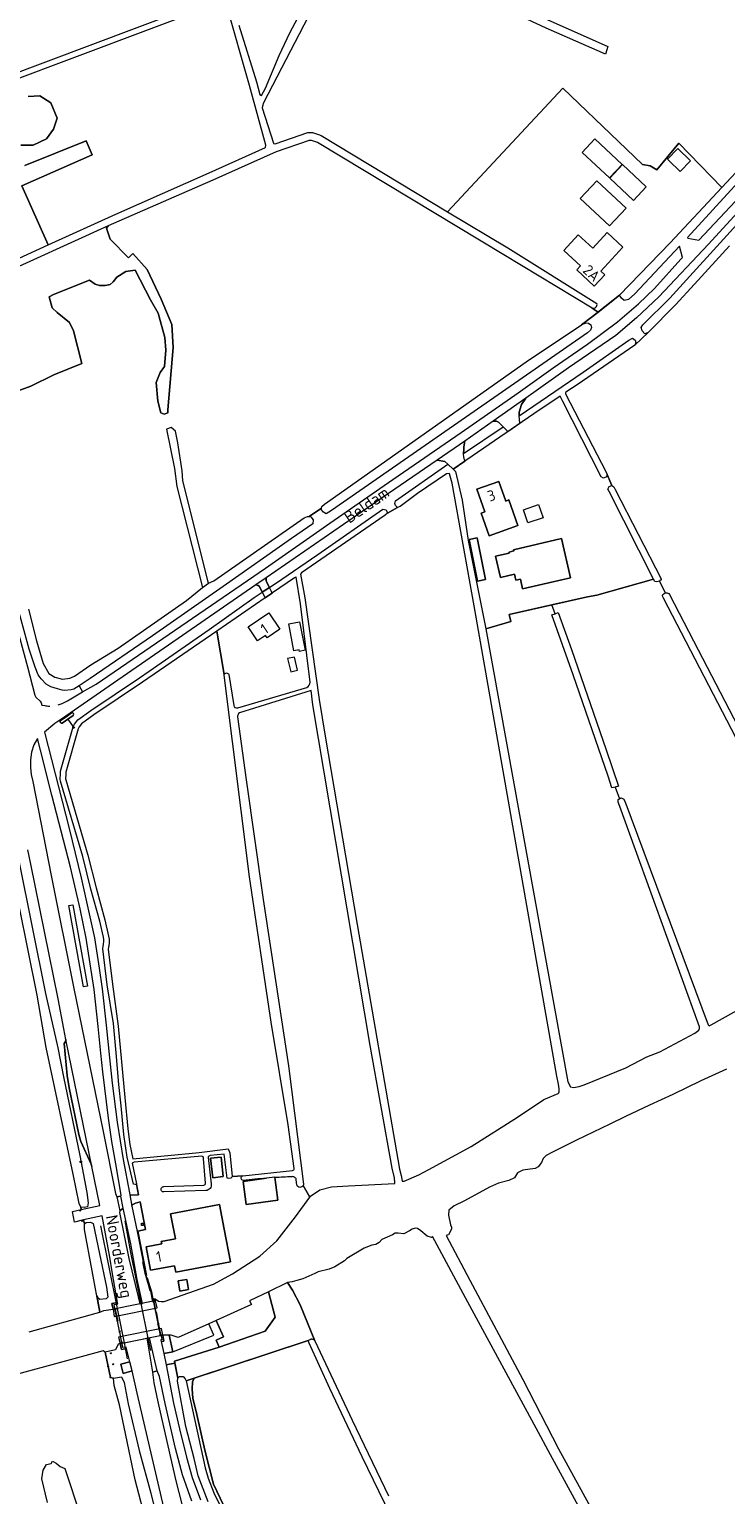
# Model space of a CAD drawing. Header units: metres. Extents: x 209813 to 223847, y 571801 to 587119.
# Tile 80 of 256: x 213643 to 213903, y 575029 to 575575. Entities that reach past the tile are written whole.
import ezdxf
from ezdxf.enums import TextEntityAlignment as Align

# ---------------------------------------------------------------- set-up
doc = ezdxf.new("R2010")
doc.units = ezdxf.units.M
for name, color, linetype, lineweight in [('B-RO-BV-GELEIDECONSTRUCTIE-G', 8, 'Continuous', 0), ('B-RO-GR-BEPLANTING_CULTUUR_BOSPLANTSOEN-GV', 8, 'Continuous', 0), ('B-RO-GR-BOUWLAND-GV', 8, 'Continuous', 0), ('B-RO-GR-GRAS-GV', 8, 'Continuous', 0), ('B-RO-GR-GROENVOORZIENING-GV', 8, 'Continuous', 0), ('B-RO-GW-TALUD_KRUIN-G', 8, 'Continuous', 0), ('B-RO-IE-MEUBILAIR_WEGMEUBILAIR-S', 8, 'Continuous', 0), ('B-RO-IE-TERREINAFSCHEIDING_KUNSTMATIG_MUUR-GV', 8, 'Continuous', 0), ('B-RO-KL-BRANDSTOF_LOCATIEPAAL-S', 8, 'Continuous', 0), ('B-RO-KL-DATA_CAI-S', 8, 'Continuous', 0), ('B-RO-KW-KUNSTWERK_DEK-GV', 8, 'Continuous', 0), ('B-RO-OG-BEBOUWING-GV', 8, 'Continuous', 0), ('B-RO-OG-BEBOUWING-T18', 8, 'Continuous', 0), ('B-RO-OG-TERREIN_CULTUURSCHEIDING-GV', 8, 'Continuous', 0), ('B-RO-OG-TERREIN_ERF-GV', 8, 'Continuous', 0), ('B-RO-OG-TOPOGRAFIE-T18', 8, 'Continuous', 0), ('B-RO-OG-WEG-GV', 8, 'Continuous', 0), ('B-RO-VH-ONVERHARD-GV', 8, 'Continuous', 0), ('B-RO-VH-VERHARDING_BETONSTRAATSTEEN-GV', 8, 'Continuous', 0), ('B-RO-VH-VERHARDING_OPEN-GV', 8, 'Continuous', 0), ('B-RO-VH-VERHARDING_PUIN-GV', 8, 'Continuous', 0), ('B-RO-VH-VERHARDING_STRAATBAKSTEEN-GV', 8, 'Continuous', 0), ('B-RO-VH-VERHARDING_TEGEL-GV', 8, 'Continuous', 0)]:
    doc.layers.add(name, color=color, linetype=linetype, lineweight=lineweight)
doc.styles.add('NLCS-ISO', font='txt')
doc.styles.add('NLCS-ISO-ANNOTATIVE-T18', font='txt', dxfattribs={"height": 1.8})
doc.styles.add('NLCS-ISO-M200-T18', font='txt', dxfattribs={"height": 0.36})

# ---------------------------------------------------------------- blocks, each defined once
blk = doc.blocks.new('SIE-WATER_VERKLIKKER_TRANSPORTLEIDING-SO')
at = {"color": 0, "linetype": 'ByBlock', "lineweight": 18}
blk.add_circle((0, 0), 1.5, dxfattribs=at)
at = {"color": 0, "linetype": 'ByBlock', "lineweight": 18, "style": 'NLCS-ISO'}
blk.add_text('vt', height=1.5, dxfattribs=at).set_placement((0, 0), align=Align.MIDDLE_CENTER)
blk = doc.blocks.new('SKL-DATA_SIGNAAL_CAIKAST-SO')
at = {"color": 0, "linetype": 'ByBlock', "lineweight": 18}
for points in [[(-2, 2), (2, 2), (2, 1.68), (-2, 1.68)], [(-2, 1.52), (2, 1.52), (2, -2), (-2, -2)]]:
    blk.add_lwpolyline(points, close=True, dxfattribs=at)
at = {"color": 0, "linetype": 'ByBlock', "lineweight": 18, "style": 'NLCS-ISO'}
blk.add_text('cai', height=1.5, dxfattribs=at).set_placement((0, 0), align=Align.MIDDLE_CENTER)
blk = doc.blocks.new('SAL-VERWIJZING_SYMBOOL-SO')
at = {"color": 0, "linetype": 'ByBlock', "lineweight": -2}
blk.add_circle((0, 0), 0.9, dxfattribs=at)
at = {"color": 0, "linetype": 'ByBlock', "lineweight": -2, "style": 'NLCS-ISO-ANNOTATIVE-T18'}
blk.add_attdef('SYMBOOL', (2.5, -2.5), '', height=1.8, dxfattribs=at)

msp = doc.modelspace()

# ---------------------------------------------------------------- linework, layer by layer
at = {"layer": 'B-RO-BV-GELEIDECONSTRUCTIE-G', "flags": 128}
for points in [[(213684.616, 575100.264), (213680.791, 575119.247), (213678.626, 575131.138)], [(213684.616, 575100.264), (213680.791, 575119.247), (213678.626, 575131.138)], [(213669.484, 575129.249), (213675.655, 575098.47)], [(213669.484, 575129.249), (213675.655, 575098.47)], [(213675.655, 575098.47), (213678.23, 575085.631)], [(213675.655, 575098.47), (213678.23, 575085.631)], [(213687.203, 575087.427), (213684.616, 575100.264)], [(213687.203, 575087.427), (213684.616, 575100.264)], [(213688.143, 575082.763), (213687.203, 575087.427)], [(213688.143, 575082.763), (213687.203, 575087.427)], [(213678.23, 575085.631), (213679.42, 575079.695)], [(213678.23, 575085.631), (213679.42, 575079.695)]]:
    msp.add_lwpolyline(points, dxfattribs=at)
at = {"layer": 'B-RO-GR-BEPLANTING_CULTUUR_BOSPLANTSOEN-GV', "flags": 128}
msp.add_lwpolyline([(213749.314, 575086.38), (213743.881, 575099.758), (213741.023, 575105.209), (213739.164, 575108.135), (213732.093, 575104.69), (213734.591, 575095.221), (213730.786, 575090.032), (213713.711, 575084.077), (213697.037, 575078.855), (213698.328, 575072.519), (213698.828, 575073.116), (213700.223, 575073.055), (213700.99, 575072.223), (213701.385, 575071.465), (213746.836, 575086.455), (213747.576, 575086.825), (213747.763, 575086.945), (213747.98, 575087.035), (213748.144, 575087.07), (213748.302, 575087.079), (213748.525, 575087.048), (213748.72, 575086.988), (213748.913, 575086.88), (213749.07, 575086.748), (213749.221, 575086.553)], close=True, dxfattribs=at)
at = {"layer": 'B-RO-GR-BOUWLAND-GV', "flags": 128}
msp.add_lwpolyline([(213779.734, 575017.076), (213767.082, 575043.138), (213754.92, 575068.628), (213747.276, 575085.514), (213746.836, 575086.455), (213704.315, 575072.431), (213703.726, 575071.063), (213703.568, 575068.417), (213703.832, 575065.03), (213705.367, 575058.945), (213708.383, 575045.662), (213711.558, 575032.962), (213717.696, 575020.157)], dxfattribs=at)
at = {"layer": 'B-RO-GR-GRAS-GV', "flags": 128}
for points in [[(213768.676, 575621.675), (213730.253, 575547.723), (213729.844, 575546.481), (213729.683, 575545.838), (213733.898, 575532.726), (213733.995, 575532.548), (213734.557, 575532.369), (213746.726, 575536.611), (213748.524, 575536.656), (213750.704, 575535.919), (213751.732, 575535.48), (213798.892, 575507.13), (213841.901, 575553.165), (213871.534, 575524.696), (213874.392, 575524.273), (213876.932, 575522.685), (213885.12, 575532.703), (213901.21, 575516.196), (213936.463, 575553.905), (213938.998, 575556.589), (213971.027, 575591.711)], [(213721.022, 575576.629), (213727.555, 575555.564), (213728.826, 575550.768), (213729.507, 575550.405), (213730.919, 575553.156), (213736.034, 575565.302), (213740.083, 575573.812), (213758.242, 575607.965)], [(213527.641, 575575.707), (213522.237, 575573.561), (213531.71, 575566.25), (213536.98, 575562.39), (213545.719, 575554.447), (213563.252, 575540.211), (213572.691, 575532.96), (213573.276, 575532.81), (213573.726, 575532.81), (213574.024, 575532.962), (213574.469, 575533.289), (213580.79, 575536.677), (213587.758, 575539.344), (213597.825, 575542.811), (213599.521, 575544.657), (213603.754, 575546.443), (213605.02, 575546.357), (213633.476, 575557.147), (213715.165, 575587.965)], [(213713.73, 575584.873), (213634.278, 575555.032)], [(213641.193, 575524.308), (213664.079, 575533.569), (213666.328, 575528.277), (213640.134, 575516.768), (213649.924, 575494.807), (213675.132, 575506.201), (213710.015, 575521.676), (213730.938, 575531.003), (213731.107, 575531.914), (213724.973, 575554.185), (213716.455, 575584.214)], [(213642.383, 575550.105), (213646.749, 575550.37), (213650.85, 575547.724), (213653.231, 575542.035), (213651.908, 575537.934), (213649.263, 575534.23), (213644.368, 575531.981), (213639.738, 575531.981)], [(213709.66, 575368.691), (213711.708, 575369.607), (213745.429, 575393.041), (213746.569, 575393.554), (213747.25, 575393.512), (213751.862, 575396.662), (213751.963, 575397.232), (213752.97, 575398.207), (213828.136, 575451.184), (213848.786, 575465.03), (213855.104, 575469.756), (213852.845, 575471.235), (213819.853, 575491.114), (213750.397, 575532.867), (213749.659, 575533.182), (213748.079, 575533.717), (213747.258, 575533.696), (213734.967, 575529.412), (213711.28, 575518.854), (213676.276, 575503.664), (213672.323, 575501.876), (213671.615, 575500.978), (213673.07, 575496.877), (213679.817, 575489.998), (213681.539, 575491.554), (213686.778, 575485.649), (213692.054, 575474.586), (213696.017, 575465.075), (213696.493, 575456.502), (213694.588, 575433.261), (213694.491, 575432.225), (213693.159, 575431.642), (213691.951, 575432.172), (213690.77, 575436.558), (213690.202, 575443.497), (213691.686, 575447.253), (213693.256, 575449.515), (213693.84, 575455.536), (213693.445, 575460.312), (213690.969, 575469.266), (213688.097, 575474.321), (213682.355, 575485.302), (213678.862, 575484.825), (213675.528, 575482.722), (213674.099, 575480.976), (213673.028, 575480.023), (213671.162, 575479.587), (213669.059, 575479.666), (213667.432, 575480.142), (213665.328, 575481.611), (213651.874, 575476.253), (213650.287, 575475.419), (213651.411, 575471.371), (213653.21, 575469.519), (213657.814, 575465.868), (213659.349, 575462.799), (213662.471, 575450.628), (213651.993, 575446.342), (213643.421, 575442.161), (213634.584, 575438.88)], [(213904.028, 575494.416), (213891.003, 575480.108), (213883.88, 575472.427), (213873.671, 575462.138), (213868.776, 575457.416), (213847.213, 575442.623), (213843.046, 575439.851), (213842.834, 575439.592), (213842.919, 575439.275), (213858.06, 575410.103), (213860.085, 575405.103), (213860.838, 575404.651), (213861.36, 575403.591), (213878.603, 575370.335), (213878.523, 575369.925), (213878.099, 575369.542), (213877.861, 575369.449), (213880.057, 575365.097), (213880.229, 575365.15), (213880.441, 575365.163), (213880.772, 575365.15), (213881.089, 575365.044), (213881.407, 575364.819), (213881.633, 575364.527), (213892.342, 575343.837), (213943.451, 575245.65)], [(213642.59, 575359.029), (213645.606, 575347.281), (213648.093, 575338.762), (213650.104, 575335.058), (213652.432, 575333.735), (213655.29, 575332.941), (213658.042, 575333.258), (213659.682, 575333.999), (213665.767, 575338.233), (213675.957, 575344.47), (213701.479, 575362.23), (213707.478, 575367.145)], [(213877.861, 575369.449), (213876.935, 575369.251), (213876.178, 575369.281), (213875.719, 575370.163), (213854.55, 575364.213), (213851.119, 575363.662), (213837.702, 575360.654)], [(213935.203, 575255.685), (213879.436, 575363.176), (213879.172, 575363.615), (213879.063, 575364.082), (213879.225, 575364.467), (213879.489, 575364.767), (213879.664, 575364.926), (213879.872, 575365.03), (213880.057, 575365.097)], [(213861.406, 575292.713), (213860.152, 575292.409), (213858.773, 575296.85), (213845.781, 575334.598), (213837.81, 575356.859), (213838.99, 575357.318), (213837.702, 575360.654), (213821.834, 575357.097), (213822.526, 575354.398), (213813.11, 575351.672), (213843.674, 575182.857), (213844.747, 575181.034), (213845.821, 575180.741), (213847.898, 575181.154), (213849.784, 575181.792), (213865.334, 575188.166), (213873.183, 575192.174), (213878.085, 575194.058), (213891.091, 575201.079), (213892.626, 575202.204), (213892.841, 575202.776), (213892.8, 575203.331), (213892.351, 575204.766), (213863.072, 575285.489), (213862.533, 575287.092), (213862.533, 575288.065), (213863.012, 575288.373)], [(213838.99, 575357.318), (213840.169, 575357.776), (213845.104, 575343.941), (213858.027, 575306.616), (213862.659, 575293.017), (213861.406, 575292.713), (213863.012, 575288.373), (213863.491, 575288.681), (213864.537, 575288.39), (213864.97, 575287.426), (213896.012, 575204.114), (213896.454, 575203.801), (213897.227, 575204.174), (213915.217, 575214.159)], [(213715.568, 575334.678), (213712.789, 575350.809), (213685.092, 575331.763), (213666.923, 575319.59), (213662.338, 575316.254), (213661.409, 575315.141), (213661.147, 575314.486), (213656.537, 575298.346), (213656.458, 575297.476), (213656.43, 575295.82), (213656.49, 575295.391), (213664.705, 575267.414), (213667.797, 575255.214), (213671.07, 575243.214), (213672.464, 575237.155), (213672.617, 575236.105), (213672.651, 575235.361), (213672.618, 575234.592), (213672.516, 575233.7), (213672.354, 575233.062), (213672.265, 575232.373), (213673.881, 575219.331), (213676.004, 575203.674), (213678.515, 575177.065), (213679.644, 575165.417), (213680.31, 575159.482), (213681.431, 575154.193), (213706.202, 575156.53), (213717.083, 575157.93), (213717.629, 575156.463), (213718.528, 575147.669), (213722.486, 575147.878), (213741.047, 575149.847)], [(213741.644, 575150.646), (213739.428, 575166.847), (213733.135, 575205.138), (213724.985, 575259.299), (213715.511, 575334.393)], [(213745.076, 575144.308), (213747.502, 575139.861), (213747.798, 575140.26), (213751.202, 575142.676), (213755.537, 575143.805), (213761.883, 575144.193), (213779.177, 575145.067), (213779.211, 575145.295), (213779.03, 575147.162), (213778.192, 575150.677), (213769.967, 575196.455), (213748.674, 575323.412), (213748.016, 575328.762), (213721.283, 575320.438)], [(213720.547, 575318.887), (213723.803, 575295.485), (213730.148, 575250.786), (213739.556, 575188.891), (213745.188, 575144.767)], [(213642.854, 575089.736), (213667.82, 575096.686), (213669.226, 575097.104), (213663.495, 575127.896), (213663.419, 575129.287), (213663.464, 575130.03), (213663.143, 575131.419), (213659.67, 575130.644), (213658.945, 575134.588), (213662.242, 575135.314), (213662.029, 575136.236), (213661.435, 575137.593), (213659.236, 575148.509), (213649.177, 575195.653), (213645.829, 575215.239), (213635.714, 575265.155)], [(213902.949, 575187.554), (213893.318, 575183.215), (213882.84, 575178.135), (213874.162, 575174.219), (213865.272, 575169.986), (213859.345, 575167.129), (213846.963, 575161.202), (213837.967, 575156.651), (213835.639, 575155.487), (213834.475, 575154.323), (213833.945, 575152.841), (213832.675, 575151.253), (213831.511, 575150.618), (213826.96, 575149.983), (213824.949, 575148.925), (213823.785, 575147.126), (213821.774, 575146.173), (213817.859, 575145.115), (213814.472, 575143.633), (213805.159, 575138.553), (213801.349, 575136.648), (213799.338, 575135.061), (213799.232, 575133.156), (213799.973, 575129.663), (213800.343, 575128.764), (213800.343, 575128.076), (213799.867, 575127.018), (213799.179, 575125.853), (213798.756, 575125.695), (213798.408, 575125.654), (213807.158, 575109.011), (213826.914, 575071.988), (213840.306, 575046.131), (213866.06, 574999.039)], [(213863.209, 574996.38), (213837.289, 575043.902), (213831.959, 575053.846), (213806.387, 575100.797), (213793.232, 575125.239), (213792.822, 575124.929), (213791.287, 575125.352), (213788.959, 575127.416), (213787.689, 575128.263), (213786.736, 575128.421), (213785.731, 575127.998), (213784.673, 575127.31), (213782.503, 575126.199), (213780.386, 575126.464), (213779.381, 575126.516), (213778.323, 575125.934), (213774.407, 575124.135), (213773.348, 575123.077), (213772.078, 575122.23), (213770.65, 575122.019), (213767.739, 575120.907), (213761.283, 575117.097), (213760.384, 575116.198), (213756.838, 575113.975), (213754.722, 575113.076), (213750.594, 575112.07), (213749.377, 575111.435), (213744.879, 575109.477), (213742.604, 575108.895), (213740.963, 575108.313), (213739.164, 575108.135), (213741.023, 575105.209), (213743.881, 575099.758), (213749.314, 575086.38), (213763.274, 575056.844), (213776.79, 575028.677)], [(213690.138, 575004.625), (213682.324, 575034.56), (213676.458, 575062.568), (213674.526, 575069.771), (213674.287, 575072.522), (213673.132, 575072.775), (213671.192, 575082.163), (213670.396, 575082.622), (213621.877, 575069.526), (213605.798, 575065.029), (213588.443, 575059.817), (213575.014, 575055.053), (213566.665, 575050.598), (213559.731, 575045.545), (213553.19, 575039.741), (213549.019, 575034.44), (213543.374, 575026.038)], [(213649.6, 575026.086), (213647.539, 575034.936), (213648.092, 575038.157), (213649.239, 575040.299), (213651.037, 575040.716), (213651.47, 575041.583), (213652.93, 575040.843), (213654.424, 575039.604), (213656.171, 575038.79), (213661.972, 575021.148)]]:
    msp.add_lwpolyline(points, dxfattribs=at)
for points in [[(213854.636, 575567.186), (213835.597, 575575.497), (213767.282, 575607.512), (213767.095, 575607.658), (213766.896, 575607.91), (213766.777, 575608.174), (213766.751, 575608.452), (213766.777, 575608.756), (213766.975, 575609.1), (213767.293, 575609.365), (213767.518, 575609.471), (213767.828, 575609.537), (213809.981, 575590.408), (213858.703, 575568.647), (213857.728, 575565.836)], [(213709.66, 575368.691), (213700.073, 575406.825), (213699.915, 575410.556), (213698.221, 575420.98), (213697.428, 575425.346), (213695.84, 575426.669), (213693.988, 575426.14), (213696.978, 575411.429), (213697.93, 575404.761), (213707.478, 575367.145)], [(213744.408, 575372.55), (213744.058, 575372.114), (213745.647, 575363.275), (213750.965, 575325.425), (213753.239, 575311.645), (213765.121, 575241.55), (213780.985, 575150.359), (213781.572, 575147.976), (213781.914, 575145.867), (213782.635, 575145.885), (213788.156, 575148.244), (213791.878, 575150.202), (213807.645, 575158.741), (213824.961, 575169.76), (213834.834, 575176.249), (213840.158, 575178.558), (213840.342, 575178.787), (213840.449, 575179.162), (213840.465, 575180.238), (213840.274, 575181.986), (213839.687, 575184.976), (213808.779, 575360.289), (213800.615, 575405.959), (213799.646, 575409.489), (213799.536, 575409.628), (213798.428, 575409.473), (213787.651, 575402.147), (213781.193, 575397.24), (213780.217, 575396.873), (213776.52, 575394.806), (213775.627, 575393.994)]]:
    msp.add_lwpolyline(points, close=True, dxfattribs=at)
at = {"layer": 'B-RO-GR-GRAS-GV'}
for points in [[(213715.511, 575334.393, -0.0809718), (213715.568, 575334.678)], [(213721.283, 575320.438, 0.2509346), (213720.547, 575318.887)], [(213741.047, 575149.847, 0.3210364), (213741.644, 575150.646)], [(213745.188, 575144.767, -0.0928868), (213745.076, 575144.308)]]:
    msp.add_lwpolyline(points, format="xyb", dxfattribs=at)
at = {"layer": 'B-RO-GR-GROENVOORZIENING-GV', "flags": 128}
msp.add_lwpolyline([(213717.696, 575020.157), (213711.558, 575032.962), (213708.383, 575045.662), (213705.367, 575058.945), (213703.832, 575065.03), (213703.568, 575068.417), (213703.726, 575071.063), (213704.315, 575072.431), (213701.385, 575071.465), (213708.506, 575039.092), (213709.521, 575035.171), (213711.682, 575029.742), (213715.392, 575022.223)], dxfattribs=at)
at = {"layer": 'B-RO-GW-TALUD_KRUIN-G', "flags": 128}
for points in [[(213689.971, 575101.337), (213689.452, 575101.233), (213689.516, 575100.916), (213689.1, 575100.831), (213689.035, 575101.149), (213675.06, 575098.351), (213675.125, 575098.033), (213674.709, 575097.948), (213674.644, 575098.267), (213674.088, 575098.156)], [(213676.738, 575085.332), (213677.272, 575085.439), (213677.207, 575085.755), (213677.623, 575085.84), (213677.688, 575085.522), (213691.663, 575088.32), (213691.598, 575088.639), (213692.014, 575088.724), (213692.08, 575088.404), (213692.651, 575088.518)]]:
    msp.add_lwpolyline(points, dxfattribs=at)
at = {"layer": 'B-RO-IE-TERREINAFSCHEIDING_KUNSTMATIG_MUUR-GV', "flags": 128}
for points in [[(213675.04, 575098.449), (213674.807, 575098.401), (213674.624, 575098.364), (213674.709, 575097.948), (213675.125, 575098.033)], [(213690.246, 575097.104), (213689.468, 575100.906), (213689.149, 575100.841), (213689.928, 575097.039)], [(213675.525, 575094.139), (213675.576, 575093.715), (213675.992, 575093.8), (213675.844, 575094.203)], [(213675.611, 575093.722), (213676.38, 575089.967), (213676.698, 575090.032)], [(213690.332, 575096.688), (213690.295, 575097.114), (213689.879, 575097.029), (213690.013, 575096.623)], [(213691.101, 575092.932), (213690.332, 575096.688), (213690.013, 575096.623), (213690.783, 575092.867)], [(213691.186, 575092.516), (213691.15, 575092.942), (213690.734, 575092.857), (213690.868, 575092.451)], [(213691.186, 575092.516), (213690.868, 575092.451), (213691.647, 575088.649), (213691.965, 575088.714)], [(213676.38, 575089.967), (213676.431, 575089.544), (213676.465, 575089.551)], [(213676.784, 575089.616), (213676.465, 575089.551), (213677.241, 575085.762), (213677.56, 575085.827)], [(213676.784, 575089.616), (213676.762, 575090.045), (213676.698, 575090.032)], [(213677.708, 575085.424), (213677.623, 575085.84), (213677.207, 575085.755), (213677.292, 575085.339)]]:
    msp.add_lwpolyline(points, dxfattribs=at)
for points in [[(213675.525, 575094.139), (213675.844, 575094.203), (213675.062, 575098.02), (213674.744, 575097.955)], [(213689.064, 575101.257), (213689.1, 575100.831), (213689.516, 575100.916), (213689.431, 575101.332)], [(213691.683, 575088.222), (213692.099, 575088.308), (213692.014, 575088.724), (213691.598, 575088.639)]]:
    msp.add_lwpolyline(points, close=True, dxfattribs=at)
at = {"layer": 'B-RO-KW-KUNSTWERK_DEK-GV', "flags": 128}
msp.add_lwpolyline([(213678.787, 575085.742), (213691.663, 575088.32), (213691.598, 575088.639), (213691.965, 575088.714), (213691.235, 575092.526), (213691.101, 575092.932), (213690.38, 575096.698), (213690.246, 575097.104), (213689.468, 575100.906), (213689.1, 575100.831), (213689.035, 575101.149), (213675.06, 575098.351), (213675.125, 575098.033), (213674.744, 575097.955), (213675.491, 575094.132), (213675.611, 575093.722), (213676.346, 575089.96), (213676.465, 575089.551), (213677.241, 575085.762), (213677.623, 575085.84), (213677.688, 575085.522)], close=True, dxfattribs=at)
at = {"layer": 'B-RO-OG-BEBOUWING-GV', "flags": 128}
for points in [[(213863.981, 575524.735), (213853.788, 575534.27), (213849.075, 575529.233), (213859.267, 575519.697)], [(213872.96, 575516.46), (213864.13, 575524.73), (213859.35, 575519.62), (213868.19, 575511.35)], [(213864.302, 575493.873), (213858.452, 575499.328), (213853.041, 575493.527), (213847.635, 575498.57), (213842.183, 575492.725), (213848.401, 575486.926), (213847.038, 575485.465), (213853.54, 575479.4), (213857.505, 575483.655), (213856.034, 575485.031)], [(213825.105, 575390.158), (213821.736, 575399.728), (213820.558, 575399.314), (213817.998, 575406.586), (213809.815, 575403.705), (213812.769, 575395.314), (213811.378, 575394.825), (213814.354, 575386.372)], [(213809.89, 575385.633), (213806.899, 575385.025), (213810.059, 575369.474), (213813.05, 575370.082)], [(213826.037, 575370.216), (213826.866, 575366.619), (213844.757, 575370.743), (213841.399, 575385.31), (213823.508, 575381.186), (213823.61, 575380.743), (213821.808, 575380.327), (213821.906, 575379.902), (213816.77, 575378.718), (213818.592, 575370.813), (213823.829, 575372.02), (213824.336, 575369.823)], [(213740.355, 575335.722), (213742.914, 575336.319), (213741.78, 575341.184), (213739.221, 575340.587)], [(213710.47, 575154.4), (213711.285, 575147.172), (213715.198, 575147.613), (213714.383, 575154.841)], [(213731.347, 575146.969), (213722.604, 575145.798), (213723.757, 575137.186), (213735.566, 575138.767), (213734.413, 575147.379)], [(213695.582, 575133.715), (213697.364, 575124.428), (213692.088, 575123.427), (213692.259, 575122.525), (213686.452, 575121.423), (213688.112, 575112.672), (213697.067, 575114.371), (213697.523, 575111.965), (213717.872, 575115.825), (213715.514, 575128.007), (213713.777, 575137.166)], [(213698.391, 575108.729), (213699.058, 575104.929), (213702.275, 575105.494), (213701.608, 575109.294)]]:
    msp.add_lwpolyline(points, close=True, dxfattribs=at)
at = {"layer": 'B-RO-OG-TERREIN_CULTUURSCHEIDING-GV', "flags": 128}
msp.add_lwpolyline([(213725.059, 575101.263), (213725.682, 575099.879), (213712.549, 575093.971), (213715.298, 575087.861), (213712.562, 575086.631), (213713.711, 575084.077), (213730.786, 575090.032), (213734.591, 575095.221), (213732.093, 575104.69)], close=True, dxfattribs=at)
at = {"layer": 'B-RO-OG-TERREIN_ERF-GV', "flags": 128}
for points in [[(213841.901, 575553.165), (213798.892, 575507.13), (213821.376, 575493.614), (213854.569, 575472.938)], [(213852.845, 575471.235), (213855.104, 575469.756), (213863.007, 575476.067), (213881.899, 575495.536), (213901.21, 575516.196), (213885.12, 575532.703), (213876.932, 575522.685), (213874.392, 575524.273), (213871.534, 575524.696), (213841.901, 575553.165)], [(213639.738, 575531.981), (213644.368, 575531.981), (213649.263, 575534.23), (213651.908, 575537.934), (213653.231, 575542.035), (213650.85, 575547.724), (213646.749, 575550.37), (213642.383, 575550.105)], [(213607.866, 575475.542), (213649.924, 575494.807), (213640.134, 575516.768), (213666.328, 575528.277), (213664.079, 575533.569), (213641.193, 575524.308)], [(213634.584, 575438.88), (213643.421, 575442.161), (213651.993, 575446.342), (213662.471, 575450.628), (213659.349, 575462.799), (213657.814, 575465.868), (213653.21, 575469.519), (213651.411, 575471.371), (213650.287, 575475.419), (213651.874, 575476.253), (213665.328, 575481.611), (213667.432, 575480.142), (213669.059, 575479.666), (213671.162, 575479.587), (213673.028, 575480.023), (213674.099, 575480.976), (213675.528, 575482.722), (213678.862, 575484.825), (213682.355, 575485.302), (213688.097, 575474.321), (213690.969, 575469.266), (213693.445, 575460.312), (213693.84, 575455.536), (213693.256, 575449.515), (213691.686, 575447.253), (213690.202, 575443.497), (213690.77, 575436.558), (213691.951, 575432.172), (213693.159, 575431.642), (213694.491, 575432.225), (213694.588, 575433.261), (213696.493, 575456.502), (213696.017, 575465.075), (213692.054, 575474.586), (213686.778, 575485.649), (213681.539, 575491.554), (213679.817, 575489.998), (213673.07, 575496.877), (213671.615, 575500.978), (213672.323, 575501.876), (213629.02, 575482.3)], [(213747.633, 575331.874), (213744.053, 575360.971), (213742.466, 575370.951), (213742.289, 575370.965), (213741.775, 575370.741), (213730.818, 575363.207)], [(213730.818, 575363.207), (213712.789, 575350.809), (213715.568, 575334.678)], [(213717.282, 575334.672), (213719.096, 575323.096)], [(213720.587, 575322.206), (213746.322, 575329.865)], [(213707.21, 575155.193), (213681.95, 575153.014), (213681.173, 575152.616), (213682.9, 575144.921), (213682.849, 575144.758), (213683.612, 575140.844), (213680.638, 575140.663), (213680.378, 575140.82), (213681.165, 575136.596), (213681.281, 575137.019), (213682.436, 575137.696), (213684.171, 575138.163), (213686.208, 575127.911), (213683.371, 575127.305), (213686.544, 575110.746), (213686.316, 575110.702), (213686.579, 575109.811), (213686.809, 575109.881), (213688.403, 575104.678), (213689.064, 575101.257), (213689.382, 575101.322), (213689.265, 575101.931), (213689.81, 575102.036), (213689.883, 575101.72), (213690.142, 575101.742), (213691.037, 575101.218), (213692.022, 575101.046), (213693.162, 575100.986), (213711.58, 575107.485), (213718.607, 575111.349), (213728.857, 575117.914), (213735.251, 575123.671), (213742.146, 575132.633), (213747.502, 575139.861), (213745.076, 575144.308)], [(213708.548, 575145.171), (213707.801, 575154.346)], [(213709.576, 575154.639), (213710.697, 575144.928)], [(213722.486, 575147.878), (213718.528, 575147.669), (213718.549, 575147.463), (213718.009, 575147.047), (213717.157, 575146.919), (213716.613, 575147.028), (213715.497, 575155.908), (213710.315, 575155.461)], [(213734.439, 575147.188), (213735.566, 575138.767), (213723.757, 575137.186), (213722.604, 575145.798), (213731.347, 575146.969)], [(213693.073, 575143.829), (213707.991, 575144.379)], [(213708.704, 575142.398), (213693.083, 575141.841)], [(213742.65, 575144.553), (213742.424, 575146.426)]]:
    msp.add_lwpolyline(points, dxfattribs=at)
for points in [[(213849.075, 575529.233), (213853.788, 575534.27), (213863.981, 575524.735), (213859.267, 575519.697)], [(213881.355, 575526.212), (213880.851, 575526.698), (213884.723, 575530.713), (213889.514, 575526.092), (213885.642, 575522.077)], [(213864.13, 575524.73), (213872.96, 575516.46), (213868.19, 575511.35), (213859.35, 575519.62)], [(213865.46, 575508.42), (213859.33, 575501.86), (213848.36, 575512.07), (213854.51, 575518.65)], [(213858.452, 575499.328), (213864.302, 575493.873), (213856.034, 575485.031), (213857.505, 575483.655), (213853.54, 575479.4), (213847.038, 575485.465), (213848.401, 575486.926), (213842.183, 575492.725), (213847.635, 575498.57), (213853.041, 575493.527)], [(213856.178, 575408.394), (213841.694, 575436.668), (213840.869, 575438.403), (213831.054, 575431.874), (213808.008, 575415.985), (213800.995, 575411.218), (213801.89, 575410.326), (213804.297, 575399.684), (213806.595, 575384.574), (213813.182, 575351.694), (213822.526, 575354.398), (213821.834, 575357.097), (213851.119, 575363.662), (213854.55, 575364.213), (213875.719, 575370.163), (213859.088, 575402.911), (213858.697, 575403.799), (213859.141, 575404.776), (213860.085, 575405.103), (213858.435, 575409.264), (213858.098, 575408.289), (213856.988, 575407.864)], [(213811.378, 575394.825), (213812.769, 575395.314), (213809.815, 575403.705), (213817.998, 575406.586), (213820.558, 575399.314), (213821.736, 575399.728), (213825.105, 575390.158), (213814.354, 575386.372)], [(213827.172, 575396.085), (213832.849, 575398.015), (213834.514, 575393.117), (213828.837, 575391.187)], [(213806.899, 575385.025), (213809.89, 575385.633), (213813.05, 575370.082), (213810.059, 575369.474)], [(213816.77, 575378.718), (213821.906, 575379.902), (213821.808, 575380.327), (213823.61, 575380.743), (213823.508, 575381.186), (213841.399, 575385.31), (213844.757, 575370.743), (213826.866, 575366.619), (213826.037, 575370.216), (213824.336, 575369.823), (213823.829, 575372.02), (213818.592, 575370.813)], [(213736.311, 575351.542), (213731.548, 575348.313), (213730.965, 575349.174), (213728.002, 575347.165), (213724.463, 575352.386), (213732.19, 575357.623)], [(213743.663, 575354.367), (213745.709, 575343.701), (213743.649, 575343.306), (213743.535, 575343.904), (213741.545, 575343.522), (213739.614, 575353.59)], [(213714.383, 575154.841), (213715.198, 575147.613), (213711.285, 575147.172), (213710.47, 575154.4)], [(213692.259, 575122.525), (213692.088, 575123.427), (213697.364, 575124.428), (213695.582, 575133.715), (213713.777, 575137.166), (213715.56, 575128.016), (213717.872, 575115.825), (213697.523, 575111.965), (213697.067, 575114.371), (213688.112, 575112.672), (213686.452, 575121.423)], [(213701.608, 575109.294), (213702.275, 575105.494), (213699.058, 575104.929), (213698.391, 575108.729)]]:
    msp.add_lwpolyline(points, close=True, dxfattribs=at)
at = {"layer": 'B-RO-OG-TERREIN_ERF-GV'}
for points in [[(213715.568, 575334.678, -0.6966104), (213717.282, 575334.672)], [(213746.322, 575329.865, 0.2549206), (213747.633, 575331.874)], [(213719.096, 575323.096, 0.3884406), (213720.587, 575322.206)], [(213707.801, 575154.346, 0.4030524), (213707.21, 575155.193)], [(213710.315, 575155.461, 0.3725543), (213709.576, 575154.639)], [(213722.74, 575146.162, -0.8134664), (213722.486, 575147.878)], [(213731.347, 575146.969, 0.00844), (213722.74, 575146.162)], [(213740.762, 575147.52, 0.0060513), (213734.439, 575147.188)], [(213742.424, 575146.426, 0.4502264), (213740.762, 575147.52)], [(213693.083, 575141.841, -1.0623915), (213693.073, 575143.829)], [(213707.991, 575144.379, 0.388185), (213708.548, 575145.171)], [(213710.697, 575144.928, -0.4888477), (213708.704, 575142.398)], [(213745.076, 575144.308, -0.7193644), (213742.65, 575144.553)]]:
    msp.add_lwpolyline(points, format="xyb", dxfattribs=at)
msp.add_arc((213853.272, 575472.527), 1.361, 251.7017, 18.15214, dxfattribs=at)
msp.add_arc((213853.272, 575472.527), 1.361, 251.7017, 18.15214, dxfattribs=at)
at = {"layer": 'B-RO-OG-WEG-GV', "flags": 128}
for points in [[(213926.195, 575538.781), (213888.355, 575497.47), (213888.474, 575497.33), (213892.576, 575496.524), (213914.13, 575519.33), (213944.12, 575552.71), (214000, 575613.6), (214009.84, 575624.35), (214020.21, 575636.29), (214020.367, 575636.48), (214020.97, 575637.81), (214021.28, 575638.92), (214021.46, 575640.07), (214021.52, 575641.43), (214021.4, 575642.86), (214020.99, 575643.93), (214020.519, 575644.82), (214016.84, 575642.426)], [(213958.28, 575562.79), (213896.22, 575494.99), (213877.68, 575475.36), (213869.34, 575467.62), (213861.63, 575460.95), (213843.97, 575448.9), (213828.026, 575437.649), (213826.456, 575435.235), (213825.619, 575432.445), (213825.57, 575431.091), (213838.888, 575440.194), (213849.498, 575447.367), (213866.508, 575459.302), (213867.794, 575459.986), (213868.871, 575459.293), (213869.059, 575458.352), (213868.776, 575457.416), (213873.671, 575462.138), (213872.436, 575461.608), (213871.51, 575462.733), (213871.102, 575464.017), (213871.761, 575465.006), (213881.815, 575474.978), (213906.801, 575502.335)], [(213627.72, 575400.992), (213621.713, 575399.024), (213622.11, 575398.16), (213632.98, 575369.09), (213637.36, 575355.44), (213642.24, 575337.49), (213644.88, 575327.01), (213645.32, 575326.27), (213646.875, 575324.73), (213647.288, 575324.09), (213647.553, 575323.258), (213648.62, 575323.073)], [(213661.456, 575330.437), (213660.494, 575329.778), (213659.439, 575329.234), (213658.424, 575328.908), (213656.182, 575328.736), (213655.073, 575328.884), (213653.384, 575329.355), (213650.85, 575330.09), (213649.21, 575331.111), (213647.269, 575333.102), (213646.215, 575334.595), (213645.023, 575337.402), (213642.809, 575344.136), (213639.444, 575356.376), (213633.92, 575374.11), (213625.103, 575397.43), (213625.131, 575398.006), (213625.294, 575398.529), (213625.661, 575399.06), (213626.157, 575399.439), (213626.874, 575399.881), (213627.932, 575399.828), (213627.72, 575400.992)], [(213659.227, 575319.442), (213657.229, 575318.06), (213659.253, 575315.134), (213659.671, 575316.179), (213660.962, 575317.726), (213665.777, 575321.23), (213683.968, 575333.417), (213687.623, 575335.931), (213709.897, 575351.509), (213726.776, 575363.395), (213729.765, 575365.372), (213728.73, 575367.5), (213728.23, 575367.81), (213727.322, 575368.053), (213674.25, 575331.43), (213656.459, 575319.174), (213656.602, 575318.966)], [(213657.144, 575324.853), (213662.72, 575328.216)], [(213653.611, 575323.427), (213655.098, 575323.915)], [(213656.459, 575319.174), (213652.4, 575316.38), (213648.57, 575313.17), (213657.7, 575277.35), (213662.22, 575258.96), (213667.15, 575236.57), (213668.87, 575225.21), (213669.99, 575217.53), (213671.546, 575203.953), (213672.743, 575191.805), (213673.733, 575182.353), (213675.633, 575167.803), (213677.835, 575154.008), (213680.187, 575141.492), (213680.378, 575140.82), (213680.638, 575140.663), (213683.612, 575140.844), (213682.849, 575144.758), (213682.731, 575144.637), (213682.379, 575144.597), (213681.744, 575144.706), (213679.32, 575154.788), (213678.079, 575163.29), (213677.135, 575173.976)], [(213657.229, 575318.06), (213655.091, 575316.588), (213654.92, 575316.543), (213654.745, 575316.56), (213654.585, 575316.636), (213654.39, 575316.882), (213654.342, 575317.163), (213654.393, 575317.348), (213654.503, 575317.504), (213656.602, 575318.966)], [(213656.602, 575318.966), (213658.6, 575320.347)], [(213677.135, 575173.976), (213676.279, 575181.933), (213675.303, 575193.696), (213674.241, 575204.619), (213671.899, 575219.069), (213670.255, 575232.427), (213670.386, 575233.438), (213670.544, 575234.06), (213670.649, 575235.359), (213670.623, 575235.915), (213670.496, 575236.785), (213669.13, 575242.726), (213665.863, 575254.706), (213662.775, 575266.886), (213654.53, 575294.969), (213654.43, 575295.68), (213654.462, 575297.604), (213654.563, 575298.714), (213659.253, 575315.134)], [(213638.968, 575265.214), (213648.967, 575215.87), (213653.469, 575195.618), (213655.634, 575184.741), (213661.685, 575155.382), (213664.272, 575141.689), (213664.793, 575137.764), (213664.559, 575136.368), (213663.298, 575136.019), (213662.029, 575136.236), (213662.242, 575135.314), (213669.197, 575136.846), (213666.232, 575151.285), (213665.892, 575152.2), (213662.114, 575160.661), (213661.33, 575163.311), (213657.754, 575180.708), (213657.004, 575185.278), (213655.828, 575197.176), (213656.434, 575198.225), (213656.505, 575198.708), (213655.758, 575202.649), (213653.579, 575213.777), (213643.411, 575264.025), (213642.323, 575269.314)], [(213695.313, 575014.667), (213690.384, 575035.476), (213683.084, 575066.903), (213681.279, 575075.25), (213677.924, 575074.262), (213677.037, 575077.727), (213680.378, 575078.606), (213679.133, 575083.55), (213677.219, 575083.18), (213676.738, 575085.332), (213676.055, 575085.195), (213675.049, 575083.075), (213671.192, 575082.163), (213673.132, 575072.775), (213674.287, 575072.522), (213677.268, 575072.994), (213678.304, 575070.901), (213679.723, 575062.934), (213683.841, 575045.48), (213688.184, 575029.602), (213691.664, 575015.539)], [(213709.557, 575026.365), (213705.87, 575036.098), (213704.367, 575042.569), (213701.259, 575054.453), (213698.153, 575071.327), (213698.328, 575072.519), (213697.167, 575078.077), (213693.952, 575077.4), (213696.594, 575063.206), (213698.834, 575053.571), (213701.445, 575043.012), (213703.618, 575035.459), (213706.763, 575027.104)], [(213703.537, 575026.617), (213700.011, 575036.395), (213697.362, 575046.248), (213693.529, 575062.995), (213691.368, 575073.109), (213690.608, 575075.168), (213688.824, 575074.661), (213689.313, 575070.755), (213690.847, 575063.609), (213693.5, 575051.555), (213697.57, 575034.164), (213702.038, 575016.854)]]:
    msp.add_lwpolyline(points, dxfattribs=at)
for points in [[(213886.506, 575490.101), (213885.398, 575494.242), (213868.689, 575476.535), (213866.307, 575474.386), (213864.762, 575474.064), (213863.692, 575474.867), (213863.007, 575476.067), (213852.888, 575468.044), (213848.786, 575465.03), (213850.501, 575465.713), (213851.481, 575465.587), (213852.29, 575464.98), (213852.525, 575463.98), (213852.2, 575463.004), (213851.108, 575461.998), (213755.606, 575395.816), (213753.619, 575394.53), (213752.57, 575395.213), (213751.776, 575396.174), (213751.862, 575396.662), (213747.25, 575393.512), (213747.903, 575393.471), (213748.708, 575392.308), (213748.619, 575390.886), (213740.62, 575385.383), (213715.227, 575367.426), (213688.789, 575349.124), (213665.58, 575333.13), (213661.456, 575330.437), (213662.72, 575328.216), (213667.77, 575331.09), (213730.91, 575374.3), (213754.98, 575391.02), (213778.42, 575407.4), (213803.89, 575424.85), (213825.19, 575439.6), (213838.22, 575448.9), (213851.05, 575457.79), (213862.24, 575466.15), (213870.04, 575472.85), (213876.06, 575478.57), (213885.92, 575489.48)], [(213805.303, 575421.641), (213804.946, 575419.492), (213804.886, 575418.302), (213804.868, 575416.995), (213819.595, 575427.006), (213818.479, 575428.114), (213818.26, 575428.388), (213817.83, 575428.705), (213817.15, 575429.04), (213815.88, 575429.091)], [(213794.95, 575414.544), (213774.52, 575400.54), (213731.2, 575370.729), (213731.2, 575369.95), (213731.24, 575369.68), (213731.34, 575369.26), (213732.413, 575367.123), (213737.044, 575370.185), (213750.515, 575379.375), (213774.713, 575396.285), (213775.933, 575396.098), (213776.52, 575394.806), (213780.217, 575396.873), (213779.459, 575397.632), (213779.172, 575398.461), (213779.5, 575399.457), (213799.021, 575413.023), (213797.8, 575414.02)], [(213677.06, 575140.228), (213677.186, 575140.604), (213675.132, 575152.338), (213673.646, 575160.719), (213672.372, 575169.319), (213670.28, 575186.605), (213669.523, 575193.534), (213668.563, 575203.549), (213667.06, 575217.26), (213664.11, 575236.48), (213661.78, 575247.37), (213658.25, 575262.92), (213651.31, 575289.72), (213647.048, 575306.544), (213645.985, 575310.859), (213644.561, 575308.507), (213643.682, 575305.723), (213643.302, 575302.863), (213643.31, 575300.079), (213643.6, 575297.451), (213644.135, 575294.862), (213651.071, 575259.754), (213659.518, 575217.634), (213670.438, 575164.352), (213675.046, 575141.286), (213675.519, 575140.076)], [(213657.612, 575248.615), (213659.088, 575248.885), (213664.618, 575218.575), (213663.142, 575218.305)], [(213685.028, 575100.347), (213683.147, 575109.283), (213680.796, 575122.513), (213677.905, 575135.77), (213676.6, 575134.854), (213676.552, 575134.166), (213680.018, 575117.111), (213683.496, 575102.757), (213684.058, 575100.153)], [(213681.281, 575137.019), (213681.165, 575136.596), (213683.109, 575127.1), (213685.358, 575115.818), (213686.252, 575110.917), (213686.316, 575110.702), (213686.544, 575110.746), (213683.371, 575127.305), (213686.208, 575127.911), (213684.171, 575138.163), (213682.436, 575137.696)], [(213663.464, 575130.03), (213664.132, 575130.421), (213665.694, 575130.559), (213666.646, 575130.044), (213669.085, 575118.824), (213671.619, 575106.432), (213672.124, 575102.685), (213671.574, 575102), (213669.174, 575101.726), (213668.69, 575102.185), (213668.077, 575103.276), (213669.226, 575097.104), (213670.634, 575097.641), (213674.088, 575098.156), (213673.701, 575100.282), (213675.774, 575100.72), (213673.755, 575112.064), (213672.942, 575117.547), (213670.089, 575132.97), (213663.143, 575131.419)], [(213692.043, 575086.073), (213693.017, 575081.648), (213696.407, 575082.274), (213695.071, 575088.47), (213694.045, 575088.537), (213692.651, 575088.518), (213693.079, 575086.314)]]:
    msp.add_lwpolyline(points, close=True, dxfattribs=at)
at = {"layer": 'B-RO-OG-WEG-GV'}
for points in [[(213648.62, 575323.073, 0.0475232), (213650.522, 575322.927)], [(213655.098, 575323.915, 0.0564104), (213657.144, 575324.853)]]:
    msp.add_lwpolyline(points, format="xyb", dxfattribs=at)
at = {"layer": 'B-RO-VH-ONVERHARD-GV', "flags": 128}
msp.add_lwpolyline([(213688.873, 575101.565), (213688.759, 575102.835), (213688.403, 575104.678), (213686.809, 575109.881), (213686.579, 575109.811), (213687.845, 575105.136), (213688.011, 575105.055), (213688.718, 575101.542)], close=True, dxfattribs=at)
at = {"layer": 'B-RO-VH-VERHARDING_BETONSTRAATSTEEN-GV', "flags": 128}
for points in [[(213825.57, 575431.091), (213825.619, 575432.445), (213826.456, 575435.235), (213828.026, 575437.649), (213815.88, 575429.091), (213817.15, 575429.04), (213817.83, 575428.705), (213818.26, 575428.388), (213818.479, 575428.114), (213821.398, 575425.216), (213825.851, 575428.287)], [(213799.021, 575413.023), (213800.995, 575411.218), (213805.291, 575414.138), (213804.946, 575415.842), (213804.866, 575416.832), (213804.906, 575418.922), (213804.946, 575419.492), (213805.303, 575421.641), (213794.95, 575414.544), (213797.8, 575414.02)], [(213731.2, 575370.729), (213727.322, 575368.053), (213728.23, 575367.81), (213728.73, 575367.5), (213729.765, 575365.372), (213732.413, 575367.123), (213731.34, 575369.26), (213731.24, 575369.68), (213731.2, 575369.95)], [(213675.774, 575100.72), (213673.701, 575100.282), (213674.088, 575098.156), (213674.624, 575098.364), (213674.807, 575098.401), (213674.515, 575099.9), (213675.888, 575100.182)], [(213689.265, 575101.931), (213689.431, 575101.332), (213689.971, 575101.337), (213689.81, 575102.036)], [(213709.813, 575092.74), (213698.414, 575087.612), (213695.73, 575088.476), (213695.071, 575088.47), (213696.407, 575082.274), (213711.742, 575088.455)], [(213691.898, 575086.728), (213692.043, 575086.073), (213693.079, 575086.314), (213692.651, 575088.518), (213692.099, 575088.308), (213692.27, 575086.816)], [(213677.472, 575085.376), (213677.272, 575085.439), (213676.738, 575085.332), (213677.219, 575083.18), (213679.133, 575083.55), (213679.035, 575084.07), (213677.787, 575083.836)]]:
    msp.add_lwpolyline(points, close=True, dxfattribs=at)
for points in [[(213674.088, 575098.156), (213674.581, 575095.509), (213690.571, 575098.723), (213689.971, 575101.337)], [(213689.452, 575101.233), (213689.516, 575100.916), (213689.1, 575100.831), (213689.035, 575101.149), (213675.06, 575098.351), (213675.125, 575098.033), (213674.709, 575097.948), (213674.644, 575098.267)], [(213696.407, 575082.274), (213693.017, 575081.648), (213693.952, 575077.4), (213697.167, 575078.077), (213697.037, 575078.855), (213713.711, 575084.077), (213712.562, 575086.631), (213715.298, 575087.861), (213712.549, 575093.971), (213709.813, 575092.74)], [(213692.651, 575088.518), (213692.164, 575091.031), (213676.198, 575087.771), (213676.738, 575085.332)], [(213677.272, 575085.439), (213677.207, 575085.755), (213677.623, 575085.84), (213677.688, 575085.522), (213691.663, 575088.32), (213691.598, 575088.639), (213692.014, 575088.724), (213692.08, 575088.404)]]:
    msp.add_lwpolyline(points, dxfattribs=at)
at = {"layer": 'B-RO-VH-VERHARDING_OPEN-GV', "flags": 128}
msp.add_lwpolyline([(213686.316, 575110.702), (213686.252, 575110.917), (213685.259, 575115.8), (213686.155, 575110.894), (213687.941, 575105.164)], close=True, dxfattribs=at)
at = {"layer": 'B-RO-VH-VERHARDING_PUIN-GV', "flags": 128}
msp.add_lwpolyline([(213733.146, 575365.665), (213732.413, 575367.123), (213729.765, 575365.372), (213730.818, 575363.207), (213733.466, 575365.028)], close=True, dxfattribs=at)
at = {"layer": 'B-RO-VH-VERHARDING_STRAATBAKSTEEN-GV', "flags": 128}
for points in [[(213656.505, 575198.708), (213656.434, 575198.225), (213655.828, 575197.176), (213657.004, 575185.278), (213657.754, 575180.708), (213661.33, 575163.311), (213662.114, 575160.661), (213665.892, 575152.2), (213666.232, 575151.285)], [(213677.905, 575135.77), (213677.06, 575140.228), (213675.519, 575140.076), (213676.6, 575134.854)], [(213688.824, 575074.661), (213690.608, 575075.168), (213687.657, 575087.518), (213686.687, 575087.324)], [(213681.279, 575075.25), (213680.378, 575078.606), (213677.037, 575077.727), (213677.924, 575074.262)]]:
    msp.add_lwpolyline(points, close=True, dxfattribs=at)
at = {"layer": 'B-RO-VH-VERHARDING_TEGEL-GV', "flags": 128}
msp.add_lwpolyline([(213658.6, 575320.347), (213654.503, 575317.504), (213654.393, 575317.348), (213654.342, 575317.163), (213654.39, 575316.882), (213654.585, 575316.636), (213654.745, 575316.56), (213654.92, 575316.543), (213655.091, 575316.588), (213659.227, 575319.442)], dxfattribs=at)
at = {"layer": 'B-RO-VH-VERHARDING_TEGEL-GV'}
msp.add_lwpolyline([(213659.227, 575319.442, 0.8317412), (213658.775, 575320.43)], format="xyb", dxfattribs=at)

# ---------------------------------------------------------------- block references
at = {"layer": 'B-RO-IE-MEUBILAIR_WEGMEUBILAIR-S', "xscale": 0.2, "yscale": 0.2, "zscale": 0.2}
for p in [(213661.806, 575134.93), (213662.644, 575131.078), (213673.312, 575081.77), (213672.302, 575076.793), (213674.204, 575077.649), (213673.132, 575072.775)]:
    msp.add_blockref('SAL-VERWIJZING_SYMBOOL-SO', p, dxfattribs=at)
at = {"layer": 'B-RO-KL-BRANDSTOF_LOCATIEPAAL-S', "xscale": 0.2, "yscale": 0.2, "zscale": 0.2}
for p in [(213659.376, 575314.938), (213662.088, 575153.092)]:
    msp.add_blockref('SIE-WATER_VERKLIKKER_TRANSPORTLEIDING-SO', p, dxfattribs=at)
at = {"layer": 'B-RO-KL-DATA_CAI-S', "xscale": 0.2, "yscale": 0.2, "zscale": 0.2}
msp.add_blockref('SKL-DATA_SIGNAAL_CAIKAST-SO', (213685.075, 575129.802), dxfattribs=at)

# ---------------------------------------------------------------- texts
at = {"layer": 'B-RO-OG-BEBOUWING-T18', "style": 'NLCS-ISO-M200-T18'}
for s, rotation, p in [('2A', 317, (213852.596, 575484.254)), ('3', 19.4, (213815.235, 575401.373)), ('1', 34.1, (213730.571, 575351.693)), ('1', 10.7, (213691.212, 575117.793))]:
    msp.add_text(s, height=4, rotation=rotation, dxfattribs=at).set_placement(p, align=Align.MIDDLE)
at = {"layer": 'B-RO-OG-TOPOGRAFIE-T18', "style": 'NLCS-ISO-M200-T18'}
for s, rotation, p in [('Beldam', 34.5, (213768.667, 575397.952)), ('Noorderweg', 280.7, (213675.762, 575117.686))]:
    msp.add_text(s, height=4.5, rotation=rotation, dxfattribs=at).set_placement(p, align=Align.MIDDLE)

doc.saveas('drawing.dxf')
